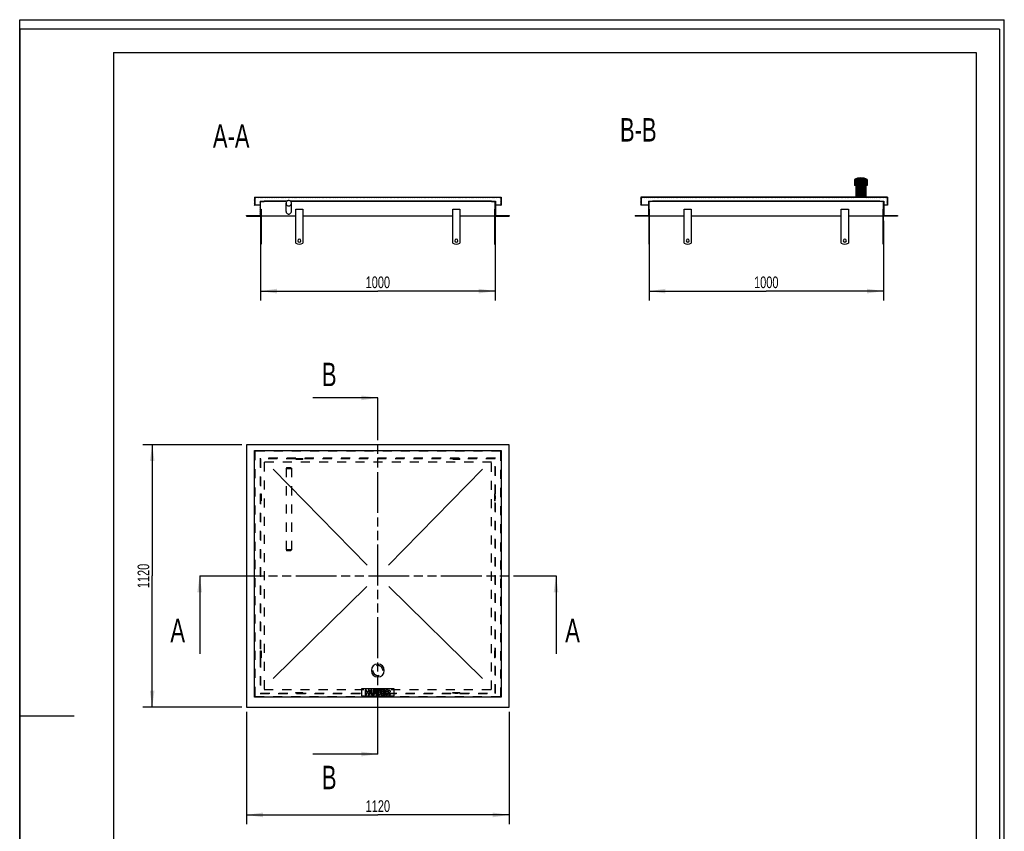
# Model space of a CAD drawing. Header units: millimetres. Extents: x 0 to 4200, y 0 to 5940.
# Tile 2 of 2: x 0 to 4200, y 2477 to 5940. Entities that reach past the tile are written whole.
import ezdxf

# ---------------------------------------------------------------- set-up
doc = ezdxf.new("R2010")
doc.units = ezdxf.units.MM
doc.header["$LTSCALE"] = 387.2
doc.linetypes.add('HIDDEN', pattern=[0.2, 0.1, -0.1])
doc.linetypes.add('PHANTOM', pattern=[0.8, 0.45, -0.05, 0.1, -0.05, 0.1, -0.05])
doc.layers.get('0').update_dxf_attribs({"linetype": 'CONTINUOUS'})
for name, color, linetype in [('_2D-BEM', 7, 'CONTINUOUS'), ('_ACHSEN', 7, 'CONTINUOUS'), ('_KURVEN', 7, 'CONTINUOUS'), ('_ZEICHNUNGSELEM', 7, 'CONTINUOUS'), ('DEFAULT_2', 8, 'HIDDEN'), ('HATCHING_BL0', 7, 'CONTINUOUS'), ('HATCHING_BL1', 7, 'CONTINUOUS')]:
    doc.layers.add(name, color=color, linetype=linetype)
doc.styles.get("Standard").update_dxf_attribs({"font": 'txt', "width": 0.7})
doc.dimstyles.new('DIMSTYLE_1', dxfattribs={"dimtxt": 50, "dimasz": 70, "dimexe": 2, "dimexo": 1, "dimtad": 1, "dimdec": 1, "dimtxsty": 'Standard', "dimblk": '_FILLED', "dimblk1": '_FILLED', "dimblk2": '_FILLED', "dimcen": 0.09, "dimadec": 0, "dimazin": 0, "dimtp": 0.8, "dimtm": 0.8, "dimtfac": 1, "dimtdec": 1, "dimtofl": 0, "dimtmove": 0, "dimatfit": 3, "dimldrblk": '_FILLED', "dimfxl": 1, "dimtolj": 1, "dimarcsym": 0})
doc.dimstyles.new('DIMSTYLE_2', dxfattribs={"dimtxt": 50, "dimasz": 70, "dimexe": 2, "dimexo": 1, "dimtad": 1, "dimdec": 1, "dimtxsty": 'Standard', "dimblk": '_FILLED', "dimblk1": '_FILLED', "dimblk2": '_FILLED', "dimcen": 0.09, "dimadec": 0, "dimazin": 0, "dimtp": 1.2, "dimtm": 1.2, "dimtfac": 1, "dimtdec": 1, "dimtofl": 0, "dimtmove": 0, "dimatfit": 3, "dimldrblk": '_FILLED', "dimfxl": 1, "dimtolj": 1, "dimarcsym": 0})
doc.dimstyles.get("Standard").update_dxf_attribs({"dimtxt": 50, "dimasz": 70, "dimexe": 2, "dimexo": 1, "dimtad": 1, "dimdec": 1, "dimtxsty": 'Standard', "dimblk": '_FILLED', "dimblk1": '_FILLED', "dimblk2": '_FILLED', "dimcen": 0.09, "dimadec": 0, "dimazin": 0, "dimtol": 1, "dimtp": 0.1, "dimtm": 0.1, "dimtfac": 1, "dimtdec": 1, "dimtofl": 0, "dimtmove": 0, "dimatfit": 3, "dimldrblk": '_FILLED', "dimfxl": 1, "dimtolj": 1, "dimarcsym": 0})

# ---------------------------------------------------------------- blocks, each defined once
blk = doc.blocks.new('_FILLED')
at = {"color": 0, "linetype": 'ByBlock'}
blk.add_solid([(0, 0), (-1, 0.1428571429), (-1, -0.1428571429)], dxfattribs=at)
blk = doc.blocks.new('*D1')
at = {"layer": '_2D-BEM', "color": 2, "linetype": 'Continuous'}
for p, q in [((1027.7317073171, 5081.8440768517), (1027.7317073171, 4741.8440768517)), ((2027.7317073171, 5081.8440768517), (2027.7317073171, 4741.8440768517)), ((1027.7317073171, 4781.8440768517), (1527.7317073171, 4781.8440768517)), ((2027.7317073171, 4781.8440768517), (1527.7317073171, 4781.8440768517))]:
    blk.add_line(p, q, dxfattribs=at)
at = {"layer": '_2D-BEM', "color": 2, "linetype": 'Continuous', "xscale": 70, "yscale": 70, "zscale": 70, "rotation": 180}
blk.add_blockref('_FILLED', (1027.7317073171, 4781.8440768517), dxfattribs=at)
at = {"layer": '_2D-BEM', "color": 2, "linetype": 'Continuous', "xscale": 70, "yscale": 70, "zscale": 70}
blk.add_blockref('_FILLED', (2027.7317073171, 4781.8440768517), dxfattribs=at)
at = {"layer": '_2D-BEM', "color": 2, "linetype": 'Continuous', "insert": (1527.7317073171, 4844.3440768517), "char_height": 50, "width": 219.6428571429, "attachment_point": 2, "line_spacing_factor": 0.9}
blk.add_mtext('1000', dxfattribs=at)
blk = doc.blocks.new('*D2')
at = {"layer": '_2D-BEM', "color": 2, "linetype": 'Continuous'}
for p, q in [((947.7317073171, 4126.2875481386), (525.2663928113, 4126.2875481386)), ((565.2663928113, 4126.2875481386), (565.2663928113, 3566.2875481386)), ((565.2663928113, 3006.2875481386), (565.2663928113, 3566.2875481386)), ((947.7317073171, 3006.2875481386), (525.2663928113, 3006.2875481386))]:
    blk.add_line(p, q, dxfattribs=at)
at = {"layer": '_2D-BEM', "color": 2, "linetype": 'Continuous', "xscale": 70, "yscale": 70, "zscale": 70}
for p, rotation in [((565.2663928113, 4126.2875481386), 90), ((565.2663928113, 3006.2875481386), 270)]:
    blk.add_blockref('_FILLED', p, dxfattribs=dict(at, rotation=rotation))
at = {"layer": '_2D-BEM', "color": 2, "linetype": 'Continuous', "insert": (502.7663928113, 3566.2875481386), "char_height": 50, "width": 203.5714285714, "attachment_point": 2, "rotation": 90, "line_spacing_factor": 0.9}
blk.add_mtext('1120', dxfattribs=at)
blk = doc.blocks.new('*D3')
at = {"layer": '_2D-BEM', "color": 2, "linetype": 'Continuous'}
for p, q in [((967.7317073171, 2986.2875481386), (967.7317073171, 2506.632341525)), ((2087.7317073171, 2986.2875481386), (2087.7317073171, 2506.632341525)), ((967.7317073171, 2546.632341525), (1527.7317073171, 2546.632341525)), ((2087.7317073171, 2546.632341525), (1527.7317073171, 2546.632341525))]:
    blk.add_line(p, q, dxfattribs=at)
at = {"layer": '_2D-BEM', "color": 2, "linetype": 'Continuous', "xscale": 70, "yscale": 70, "zscale": 70, "rotation": 180}
blk.add_blockref('_FILLED', (967.7317073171, 2546.632341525), dxfattribs=at)
at = {"layer": '_2D-BEM', "color": 2, "linetype": 'Continuous', "xscale": 70, "yscale": 70, "zscale": 70}
blk.add_blockref('_FILLED', (2087.7317073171, 2546.632341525), dxfattribs=at)
at = {"layer": '_2D-BEM', "color": 2, "linetype": 'Continuous', "insert": (1527.7317073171, 2609.132341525), "char_height": 50, "width": 203.5714285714, "attachment_point": 2, "line_spacing_factor": 0.9}
blk.add_mtext('1120', dxfattribs=at)
blk = doc.blocks.new('*D4')
at = {"layer": '_2D-BEM', "color": 2, "linetype": 'Continuous'}
for p, q in [((2684.6790757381, 5081.8440768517), (2684.6790757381, 4741.8440768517)), ((3684.6790757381, 5081.8440768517), (3684.6790757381, 4741.8440768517)), ((2684.6790757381, 4781.8440768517), (3184.6790757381, 4781.8440768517)), ((3684.6790757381, 4781.8440768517), (3184.6790757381, 4781.8440768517))]:
    blk.add_line(p, q, dxfattribs=at)
at = {"layer": '_2D-BEM', "color": 2, "linetype": 'Continuous', "xscale": 70, "yscale": 70, "zscale": 70, "rotation": 180}
blk.add_blockref('_FILLED', (2684.6790757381, 4781.8440768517), dxfattribs=at)
at = {"layer": '_2D-BEM', "color": 2, "linetype": 'Continuous', "xscale": 70, "yscale": 70, "zscale": 70}
blk.add_blockref('_FILLED', (3684.6790757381, 4781.8440768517), dxfattribs=at)
at = {"layer": '_2D-BEM', "color": 2, "linetype": 'Continuous', "insert": (3184.6790757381, 4844.3440768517), "char_height": 50, "width": 219.6428571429, "attachment_point": 2, "line_spacing_factor": 0.9}
blk.add_mtext('1000', dxfattribs=at)
blk = doc.blocks.new('HATCHING_BL0', base_point=(1527.7317073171, 3399.8345829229))
at = {"layer": 'HATCHING_BL0', "color": 7, "linetype": 'PHANTOM'}
for p, q in [((767.7317073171, 3566.2875481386), (867.7317073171, 3566.2875481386)), ((867.7317073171, 3566.2875481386), (2187.7317073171, 3566.2875481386)), ((2187.7317073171, 3566.2875481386), (2287.7317073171, 3566.2875481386))]:
    blk.add_line(p, q, dxfattribs=at)
at = {"layer": 'HATCHING_BL0', "color": 7, "linetype": 'Continuous', "char_height": 100, "width": 128.5714285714, "attachment_point": 1, "line_spacing_factor": 0.9}
for insert in [(642.7317073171, 3383.3816177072), (2327.0174216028, 3383.3816177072)]:
    blk.add_mtext('A', dxfattribs=dict(at, insert=insert))
at = {"layer": 'HATCHING_BL0', "color": 7, "linetype": 'Continuous'}
for points in [[(767.7317073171, 3566.2875481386), (767.7317073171, 3233.3816177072)], [(2287.7317073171, 3566.2875481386), (2287.7317073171, 3233.3816177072)]]:
    blk.add_leader(points, dimstyle='Standard', override={"dimtad": 0}, dxfattribs=at)
blk = doc.blocks.new('HATCHING_BL1', base_point=(1388.7892813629, 3566.2875481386))
at = {"layer": 'HATCHING_BL1', "color": 7, "linetype": 'PHANTOM'}
for p, q in [((1527.7317073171, 4226.2875481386), (1527.7317073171, 4326.2875481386)), ((1527.7317073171, 2906.2875481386), (1527.7317073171, 4226.2875481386)), ((1527.7317073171, 2806.2875481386), (1527.7317073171, 2906.2875481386))]:
    blk.add_line(p, q, dxfattribs=at)
at = {"layer": 'HATCHING_BL1', "color": 7, "linetype": 'Continuous', "char_height": 100, "width": 117.8571428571, "attachment_point": 1, "line_spacing_factor": 0.9}
for insert in [(1289.1325696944, 4476.2875481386), (1289.1325696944, 2756.2875481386)]:
    blk.add_mtext('B', dxfattribs=dict(at, insert=insert))
at = {"layer": 'HATCHING_BL1', "color": 7, "linetype": 'Continuous'}
for points in [[(1527.7317073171, 4326.2875481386), (1249.8468554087, 4326.2875481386)], [(1527.7317073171, 2806.2875481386), (1249.8468554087, 2806.2875481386)]]:
    blk.add_leader(points, dimstyle='Standard', override={"dimtad": 0}, dxfattribs=at)

msp = doc.modelspace()

# ---------------------------------------------------------------- hatches: boundary and pattern name
at = {"linetype": 'Continuous'}
h = msp.add_hatch(dxfattribs=at)
h.set_pattern_fill('B', color=2, scale=2.6054165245, angle=45, style=0, pattern_type=0)
h.set_pattern_definition([(45, (0, 0), (-1.8423076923, 1.8423076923), [])])
h.paths.add_polyline_path([(3744.6790757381, 5101.8440768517), (3684.6790757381, 5101.8440768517), (3684.6790757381, 5163.8440768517), (3669.6790757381, 5163.8440768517), (3669.6790757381, 5165.8440768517), (3686.6790757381, 5165.8440768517), (3686.6790757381, 5103.8440768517), (3744.6790757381, 5103.8440768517)])
edge = h.paths.add_edge_path()
edge.add_line((2684.6790757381, 5101.8440768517), (2624.6790757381, 5101.8440768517))
edge.add_line((2624.6790757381, 5103.8440768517), (2624.6790757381, 5101.8440768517))
edge.add_line((2624.6790757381, 5103.8440768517), (2682.6790757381, 5103.8440768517))
edge.add_line((2682.6790757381, 5165.8440768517), (2682.6790757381, 5103.8440768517))
edge.add_line((2682.6790757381, 5165.8440768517), (2699.6790757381, 5165.8440768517))
edge.add_line((2699.6790757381, 5163.8440768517), (2699.6790757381, 5165.8440768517))
edge.add_line((2699.6790757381, 5163.8440768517), (2684.6790757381, 5163.8440768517))
edge.add_line((2684.6790757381, 5101.8440768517), (2684.6790757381, 5163.8440768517))
edge = h.paths.add_edge_path()
edge.add_line((3701.6790757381, 5148.8440768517), (3699.6790757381, 5148.8440768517))
edge.add_line((3699.6790757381, 5180.8440768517), (3699.6790757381, 5148.8440768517))
edge.add_line((3699.6790757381, 5180.8440768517), (2651.6790757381, 5180.8440768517))
edge.add_line((2651.6790757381, 5180.8440768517), (2651.6790757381, 5148.8440768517))
edge.add_line((2651.6790757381, 5148.8440768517), (2649.6790757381, 5148.8440768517))
edge.add_line((2649.6790757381, 5182.8440768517), (2649.6790757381, 5148.8440768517))
edge.add_line((3566.9290757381, 5182.8440768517), (2649.6790757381, 5182.8440768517))
edge.add_line((3566.9290757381, 5232.8440768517), (3566.9290757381, 5182.8440768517))
edge.add_line((3566.9290757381, 5232.8440768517), (3560.6290757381, 5232.8440768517))
edge.add_line((3560.6290757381, 5257.8440768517), (3560.6290757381, 5232.8440768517))
edge.add_arc((3588.1290757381, 5207.3465521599), 57.5, 90, 118.5718781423)
edge.add_arc((3588.1290757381, 5207.3465521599), 57.5, 61.42812185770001, 90)
edge.add_line((3615.6290757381, 5257.8440768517), (3615.6290757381, 5232.8440768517))
edge.add_line((3615.6290757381, 5232.8440768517), (3609.3290757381, 5232.8440768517))
edge.add_line((3609.3290757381, 5232.8440768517), (3609.3290757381, 5182.8440768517))
edge.add_line((3701.6790757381, 5182.8440768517), (3609.3290757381, 5182.8440768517))
edge.add_line((3701.6790757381, 5182.8440768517), (3701.6790757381, 5148.8440768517))
h = msp.add_hatch(dxfattribs=at)
h.set_pattern_fill('A', color=2, scale=2.6298932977, angle=45, style=0, pattern_type=0)
h.set_pattern_definition([(45, (0, 0), (-1.8596153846, 1.8596153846), [])])
edge = h.paths.add_edge_path()
edge.add_line((967.7317073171, 5101.8440768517), (1027.7317073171, 5101.8440768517))
edge.add_line((967.7317073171, 5103.8440768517), (967.7317073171, 5101.8440768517))
edge.add_line((967.7317073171, 5103.8440768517), (1025.7317073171, 5103.8440768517))
edge.add_line((1025.7317073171, 5165.8440768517), (1025.7317073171, 5103.8440768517))
edge.add_line((1025.7317073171, 5165.8440768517), (1042.7317073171, 5165.8440768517))
edge.add_line((1042.7317073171, 5163.8440768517), (1042.7317073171, 5165.8440768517))
edge.add_line((1027.7317073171, 5163.8440768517), (1042.7317073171, 5163.8440768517))
edge.add_line((1027.7317073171, 5101.8440768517), (1027.7317073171, 5163.8440768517))
edge = h.paths.add_edge_path()
edge.add_line((2027.7317073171, 5101.8440768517), (2087.7317073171, 5101.8440768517))
edge.add_line((2027.7317073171, 5101.8440768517), (2027.7317073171, 5163.8440768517))
edge.add_line((2012.7317073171, 5163.8440768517), (2027.7317073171, 5163.8440768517))
edge.add_line((2012.7317073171, 5163.8440768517), (2012.7317073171, 5165.8440768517))
edge.add_line((2012.7317073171, 5165.8440768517), (2029.7317073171, 5165.8440768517))
edge.add_line((2029.7317073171, 5165.8440768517), (2029.7317073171, 5103.8440768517))
edge.add_line((2029.7317073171, 5103.8440768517), (2087.7317073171, 5103.8440768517))
edge.add_line((2087.7317073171, 5103.8440768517), (2087.7317073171, 5101.8440768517))
edge = h.paths.add_edge_path()
edge.add_line((1001.7317073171, 5148.8440768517), (1003.7317073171, 5148.8440768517))
edge.add_line((1001.7317073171, 5182.8440768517), (1001.7317073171, 5148.8440768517))
edge.add_line((1001.7317073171, 5182.8440768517), (2053.7317073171, 5182.8440768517))
edge.add_line((2053.7317073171, 5182.8440768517), (2053.7317073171, 5148.8440768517))
edge.add_line((2051.7317073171, 5148.8440768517), (2053.7317073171, 5148.8440768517))
edge.add_line((2051.7317073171, 5180.8440768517), (2051.7317073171, 5148.8440768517))
edge.add_line((2051.7317073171, 5180.8440768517), (1003.7317073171, 5180.8440768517))
edge.add_line((1003.7317073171, 5180.8440768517), (1003.7317073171, 5148.8440768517))

# ---------------------------------------------------------------- linework, layer by layer
at = {"color": 7, "linetype": 'Continuous'}
for p, q in [((0, 5940), (4200, 5940)), ((0, 0), (0, 5940)), ((0, 5940), (4200, 5940)), ((0, 0), (0, 5940)), ((4200, 0), (4200, 5940)), ((4200, 0), (4200, 5940)), ((3560.6290757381, 5257.8440768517), (3560.6290757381, 5232.8440768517)), ((3615.6290757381, 5257.8440768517), (3615.6290757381, 5232.8440768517)), ((3566.9290757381, 5232.8440768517), (3560.6290757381, 5232.8440768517)), ((3566.9290757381, 5232.8440768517), (3566.9290757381, 5182.8440768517)), ((3615.6290757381, 5232.8440768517), (3609.3290757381, 5232.8440768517)), ((3609.3290757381, 5232.8440768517), (3609.3290757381, 5182.8440768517)), ((1001.7317073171, 5182.8440768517), (2053.7317073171, 5182.8440768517)), ((1001.7317073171, 5182.8440768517), (1001.7317073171, 5148.8440768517)), ((1003.7317073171, 5180.8440768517), (1003.7317073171, 5148.8440768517)), ((2051.7317073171, 5180.8440768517), (1003.7317073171, 5180.8440768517)), ((2051.7317073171, 5180.8440768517), (2051.7317073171, 5148.8440768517)), ((2053.7317073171, 5182.8440768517), (2053.7317073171, 5148.8440768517)), ((3566.9290757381, 5182.8440768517), (2649.6790757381, 5182.8440768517)), ((2649.6790757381, 5182.8440768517), (2649.6790757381, 5148.8440768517)), ((2651.6790757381, 5180.8440768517), (2651.6790757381, 5148.8440768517)), ((3699.6790757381, 5180.8440768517), (2651.6790757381, 5180.8440768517)), ((3701.6790757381, 5182.8440768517), (3609.3290757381, 5182.8440768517)), ((3699.6790757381, 5180.8440768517), (3699.6790757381, 5148.8440768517)), ((3701.6790757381, 5182.8440768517), (3701.6790757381, 5148.8440768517)), ((1001.7317073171, 5148.8440768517), (1003.7317073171, 5148.8440768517)), ((1025.7317073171, 5148.8440768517), (1003.7317073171, 5148.8440768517)), ((1025.7317073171, 5165.8440768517), (1042.7317073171, 5165.8440768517)), ((1025.7317073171, 5165.8440768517), (1025.7317073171, 5103.8440768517)), ((1027.7317073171, 5163.8440768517), (1042.7317073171, 5163.8440768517)), ((1027.7317073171, 5101.8440768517), (1027.7317073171, 5163.8440768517)), ((1140.6350846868, 5165.8440768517), (1042.7317073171, 5165.8440768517)), ((1042.7317073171, 5163.8440768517), (1042.7317073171, 5165.8440768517)), ((1138.6361754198, 5163.8440768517), (1042.7317073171, 5163.8440768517)), ((1136.2317073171, 5121.8440768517), (1136.2317073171, 5156.8440768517)), ((2012.7317073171, 5165.8440768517), (1154.8283299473, 5165.8440768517)), ((2012.7317073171, 5163.8440768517), (1156.8272392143, 5163.8440768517)), ((1159.2317073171, 5121.8440768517), (1159.2317073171, 5156.8440768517)), ((2012.7317073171, 5165.8440768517), (2029.7317073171, 5165.8440768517)), ((2012.7317073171, 5163.8440768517), (2012.7317073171, 5165.8440768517)), ((2012.7317073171, 5163.8440768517), (2027.7317073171, 5163.8440768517)), ((2027.7317073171, 5101.8440768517), (2027.7317073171, 5163.8440768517)), ((2029.7317073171, 5165.8440768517), (2029.7317073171, 5103.8440768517)), ((2051.7317073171, 5148.8440768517), (2029.7317073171, 5148.8440768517)), ((2051.7317073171, 5148.8440768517), (2053.7317073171, 5148.8440768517)), ((2651.6790757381, 5148.8440768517), (2649.6790757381, 5148.8440768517)), ((2682.6790757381, 5148.8440768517), (2651.6790757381, 5148.8440768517)), ((2682.6790757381, 5165.8440768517), (2699.6790757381, 5165.8440768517)), ((2682.6790757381, 5165.8440768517), (2682.6790757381, 5103.8440768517)), ((2699.6790757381, 5163.8440768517), (2684.6790757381, 5163.8440768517)), ((2684.6790757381, 5101.8440768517), (2684.6790757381, 5163.8440768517)), ((3669.6790757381, 5165.8440768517), (2699.6790757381, 5165.8440768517)), ((2699.6790757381, 5163.8440768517), (2699.6790757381, 5165.8440768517)), ((3669.6790757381, 5163.8440768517), (2699.6790757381, 5163.8440768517)), ((3669.6790757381, 5163.8440768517), (3669.6790757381, 5165.8440768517)), ((3669.6790757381, 5165.8440768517), (3686.6790757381, 5165.8440768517)), ((3684.6790757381, 5163.8440768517), (3669.6790757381, 5163.8440768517)), ((3682.6790757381, 4986.8440768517), (3682.6790757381, 5131.8440768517)), ((3684.6790757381, 5131.8440768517), (3682.6790757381, 5131.8440768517)), ((3684.6790757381, 5101.8440768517), (3684.6790757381, 5163.8440768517)), ((3686.6790757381, 5165.8440768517), (3686.6790757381, 5103.8440768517)), ((3699.6790757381, 5148.8440768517), (3686.6790757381, 5148.8440768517)), ((3701.6790757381, 5148.8440768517), (3699.6790757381, 5148.8440768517)), ((967.7317073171, 5103.8440768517), (1025.7317073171, 5103.8440768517)), ((967.7317073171, 5103.8440768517), (967.7317073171, 5101.8440768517)), ((967.7317073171, 5101.8440768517), (1027.7317073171, 5101.8440768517)), ((2027.7317073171, 5101.8440768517), (2087.7317073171, 5101.8440768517)), ((2029.7317073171, 5103.8440768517), (2087.7317073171, 5103.8440768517)), ((2087.7317073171, 5103.8440768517), (2087.7317073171, 5101.8440768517)), ((2624.6790757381, 5103.8440768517), (2682.6790757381, 5103.8440768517)), ((2624.6790757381, 5103.8440768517), (2624.6790757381, 5101.8440768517)), ((2684.6790757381, 5101.8440768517), (2624.6790757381, 5101.8440768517)), ((3744.6790757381, 5101.8440768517), (3684.6790757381, 5101.8440768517)), ((3684.6790757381, 4986.8440768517), (3684.6790757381, 5101.8440768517)), ((3686.6790757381, 5103.8440768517), (3744.6790757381, 5103.8440768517)), ((3744.6790757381, 5103.8440768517), (3744.6790757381, 5101.8440768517)), ((1027.7317073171, 4981.8440768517), (1029.7317073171, 4981.8440768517)), ((2025.7317073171, 4981.8440768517), (2027.7317073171, 4981.8440768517)), ((2686.6790757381, 4981.8440768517), (2684.6790757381, 4981.8440768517)), ((3682.6790757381, 4981.8440768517), (3682.6790757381, 4986.8440768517)), ((3684.6790757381, 4986.8440768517), (3682.6790757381, 4986.8440768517)), ((3684.6790757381, 4981.8440768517), (3682.6790757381, 4981.8440768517)), ((3684.6790757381, 4981.8440768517), (3684.6790757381, 4986.8440768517)), ((2087.7317073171, 4126.2875481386), (967.7317073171, 4126.2875481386)), ((967.7317073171, 4126.2875481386), (967.7317073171, 3006.2875481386)), ((2087.7317073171, 3006.2875481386), (2087.7317073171, 4126.2875481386)), ((1001.7317073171, 3049.2875481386), (1001.7317073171, 4101.2875481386)), ((1001.7317073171, 4101.2875481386), (2053.7317073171, 4101.2875481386)), ((2053.7317073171, 4101.2875481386), (2053.7317073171, 3049.2875481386)), ((2053.7317073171, 3049.2875481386), (1001.7317073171, 3049.2875481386)), ((967.7317073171, 3006.2875481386), (2087.7317073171, 3006.2875481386))]:
    msp.add_line(p, q, dxfattribs=at)
at = {"color": 3, "linetype": 'Continuous'}
for p, q in [((0, 5900), (0, 2970)), ((4180, 5900), (0, 5900)), ((4180, 5900), (4180, 0)), ((0, 2970), (0, 0)), ((0, 2970), (232, 2970))]:
    msp.add_line(p, q, dxfattribs=at)
at = {"color": 5, "linetype": 'Continuous'}
for p, q in [((400, 5800), (4080, 5800)), ((400, 5800), (400, 100)), ((4080, 5800), (4080, 100))]:
    msp.add_line(p, q, dxfattribs=at)
at = {"color": 7, "linetype": 'Continuous'}
for start, end in [(90, 118.5718781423), (61.42812185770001, 90)]:
    msp.add_arc((3588.1290757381, 5207.3465521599), 57.5, start, end, dxfattribs=at)
for points, knots in [([(1147.7317073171, 5168.2870045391), (1146.2362966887, 5168.2870045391), (1143.2149865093, 5167.6925551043), (1139.3926834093, 5165.1481291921), (1136.83119578, 5161.3445734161), (1136.2317073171, 5158.3326296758), (1136.2317073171, 5156.8440768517)], [0, 0, 0, 0, 0.2505742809, 0.500812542, 0.7505748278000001, 1, 1, 1, 1]), ([(1159.2317073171, 5156.8440768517), (1159.2317073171, 5158.3326296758), (1158.6322188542, 5161.3445734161), (1156.0707312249, 5165.1481291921), (1152.2484281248, 5167.6925551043), (1149.2271179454, 5168.2870045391), (1147.7317073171, 5168.2870045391)], [0, 0, 0, 0, 0.2494251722, 0.499187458, 0.7494257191, 1, 1, 1, 1]), ([(1136.2317073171, 5156.8440768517), (1136.2317073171, 5155.3555240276), (1136.83119578, 5152.3435802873), (1139.3926834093, 5148.5400245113), (1143.2149865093, 5145.995598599), (1146.2362966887, 5145.4011491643), (1147.7317073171, 5145.4011491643)], [0, 0, 0, 0, 0.2494251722, 0.499187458, 0.7494257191, 1, 1, 1, 1]), ([(1147.7317073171, 5145.4011491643), (1149.2271179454, 5145.4011491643), (1152.2484281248, 5145.995598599), (1156.0707312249, 5148.5400245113), (1158.6322188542, 5152.3435802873), (1159.2317073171, 5155.3555240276), (1159.2317073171, 5156.8440768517)], [0, 0, 0, 0, 0.2505742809, 0.500812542, 0.7505748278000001, 1, 1, 1, 1]), ([(1136.2317073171, 5121.8440768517), (1136.2317073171, 5120.3555240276), (1136.83119578, 5117.3435802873), (1139.3926834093, 5113.5400245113), (1143.2149865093, 5110.995598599), (1146.2362966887, 5110.4011491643), (1147.7317073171, 5110.4011491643)], [0, 0, 0, 0, 0.2494251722, 0.499187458, 0.7494257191, 1, 1, 1, 1]), ([(1147.7317073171, 5110.4011491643), (1149.2271179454, 5110.4011491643), (1152.2484281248, 5110.995598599), (1156.0707312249, 5113.5400245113), (1158.6322188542, 5117.3435802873), (1159.2317073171, 5120.3555240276), (1159.2317073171, 5121.8440768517)], [0, 0, 0, 0, 0.2505742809, 0.500812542, 0.7505748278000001, 1, 1, 1, 1])]:
    msp.add_open_spline(points, degree=3, knots=knots, dxfattribs=at)
at = {"layer": '_ACHSEN', "color": 7, "linetype": 'Continuous'}
for p, q in [((1027.7317073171, 5131.8440768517), (1029.7317073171, 5131.8440768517)), ((1029.7317073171, 5131.8440768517), (1029.7317073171, 4986.8440768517)), ((1177.7317073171, 4986.8440768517), (1177.7317073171, 5131.8440768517)), ((1177.7317073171, 5131.8440768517), (1207.7317073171, 5131.8440768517)), ((1207.7317073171, 5131.8440768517), (1207.7317073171, 4986.8440768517)), ((1847.7317073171, 5131.8440768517), (1877.7317073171, 5131.8440768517)), ((1847.7317073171, 4986.8440768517), (1847.7317073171, 5131.8440768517)), ((1877.7317073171, 5131.8440768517), (1877.7317073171, 4986.8440768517)), ((2025.7317073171, 5131.8440768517), (2025.7317073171, 4986.8440768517)), ((2027.7317073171, 5131.8440768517), (2025.7317073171, 5131.8440768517)), ((2684.6790757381, 5131.8440768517), (2686.6790757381, 5131.8440768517)), ((2686.6790757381, 4986.8440768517), (2686.6790757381, 5131.8440768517)), ((2834.6790757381, 4986.8440768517), (2834.6790757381, 5131.8440768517)), ((2834.6790757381, 5131.8440768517), (2864.6790757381, 5131.8440768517)), ((2864.6790757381, 5131.8440768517), (2864.6790757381, 4986.8440768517)), ((3504.6790757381, 5131.8440768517), (3534.6790757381, 5131.8440768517)), ((3504.6790757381, 4986.8440768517), (3504.6790757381, 5131.8440768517)), ((3534.6790757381, 5131.8440768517), (3534.6790757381, 4986.8440768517)), ((1027.7317073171, 5101.8440768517), (1027.7317073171, 4986.8440768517)), ((1177.7317073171, 5101.8440768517), (1029.7317073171, 5101.8440768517)), ((1847.7317073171, 5101.8440768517), (1207.7317073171, 5101.8440768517)), ((2025.7317073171, 5101.8440768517), (1877.7317073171, 5101.8440768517)), ((2027.7317073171, 5101.8440768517), (2027.7317073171, 4986.8440768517)), ((2684.6790757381, 4986.8440768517), (2684.6790757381, 5101.8440768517)), ((2834.6790757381, 5101.8440768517), (2686.6790757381, 5101.8440768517)), ((3504.6790757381, 5101.8440768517), (2864.6790757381, 5101.8440768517)), ((3682.6790757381, 5101.8440768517), (3534.6790757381, 5101.8440768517)), ((1027.7317073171, 4986.8440768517), (1027.7317073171, 4981.8440768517)), ((1027.7317073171, 4986.8440768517), (1029.7317073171, 4986.8440768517)), ((1029.7317073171, 4986.8440768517), (1029.7317073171, 4981.8440768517)), ((2025.7317073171, 4986.8440768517), (2025.7317073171, 4981.8440768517)), ((2027.7317073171, 4986.8440768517), (2025.7317073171, 4986.8440768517)), ((2027.7317073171, 4986.8440768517), (2027.7317073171, 4981.8440768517)), ((2684.6790757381, 4981.8440768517), (2684.6790757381, 4986.8440768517)), ((2684.6790757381, 4986.8440768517), (2686.6790757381, 4986.8440768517)), ((2686.6790757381, 4981.8440768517), (2686.6790757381, 4986.8440768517))]:
    msp.add_line(p, q, dxfattribs=at)
at = {"layer": '_ACHSEN', "color": 8, "linetype": 'HIDDEN'}
for p, q in [((1207.7317073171, 4066.2875481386), (1177.7317073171, 4066.2875481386)), ((1177.7317073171, 4066.2875481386), (1177.7317073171, 4064.2875481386)), ((1177.7317073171, 4064.2875481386), (1207.7317073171, 4064.2875481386)), ((1186.2317073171, 4066.2875481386), (1186.2317073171, 4064.2875481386)), ((1186.2317073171, 4066.2875481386), (1199.2317073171, 4066.2875481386)), ((1186.2317073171, 4064.2875481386), (1199.2317073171, 4064.2875481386)), ((1199.2317073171, 4066.2875481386), (1199.2317073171, 4064.2875481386)), ((1207.7317073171, 4066.2875481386), (1207.7317073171, 4064.2875481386)), ((1877.7317073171, 4066.2875481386), (1847.7317073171, 4066.2875481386)), ((1847.7317073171, 4066.2875481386), (1847.7317073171, 4064.2875481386)), ((1847.7317073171, 4064.2875481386), (1877.7317073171, 4064.2875481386)), ((1856.2317073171, 4066.2875481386), (1856.2317073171, 4064.2875481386)), ((1856.2317073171, 4066.2875481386), (1869.2317073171, 4066.2875481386)), ((1856.2317073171, 4064.2875481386), (1869.2317073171, 4064.2875481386)), ((1869.2317073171, 4066.2875481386), (1869.2317073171, 4064.2875481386)), ((1877.7317073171, 4066.2875481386), (1877.7317073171, 4064.2875481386)), ((1027.7317073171, 3886.2875481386), (1027.7317073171, 3916.2875481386)), ((1027.7317073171, 3916.2875481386), (1029.7317073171, 3916.2875481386)), ((1027.7317073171, 3907.7875481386), (1029.7317073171, 3907.7875481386)), ((1027.7317073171, 3907.7875481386), (1027.7317073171, 3894.7875481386)), ((1029.7317073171, 3916.2875481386), (1029.7317073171, 3886.2875481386)), ((1029.7317073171, 3907.7875481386), (1029.7317073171, 3894.7875481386)), ((2027.7317073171, 3916.2875481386), (2025.7317073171, 3916.2875481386)), ((2025.7317073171, 3916.2875481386), (2025.7317073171, 3886.2875481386)), ((2027.7317073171, 3907.7875481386), (2025.7317073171, 3907.7875481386)), ((2025.7317073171, 3907.7875481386), (2025.7317073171, 3894.7875481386)), ((2027.7317073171, 3886.2875481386), (2027.7317073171, 3916.2875481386)), ((2027.7317073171, 3907.7875481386), (2027.7317073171, 3894.7875481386)), ((1027.7317073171, 3894.7875481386), (1029.7317073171, 3894.7875481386)), ((1027.7317073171, 3886.2875481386), (1029.7317073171, 3886.2875481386)), ((2027.7317073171, 3894.7875481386), (2025.7317073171, 3894.7875481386)), ((2027.7317073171, 3886.2875481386), (2025.7317073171, 3886.2875481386)), ((1027.7317073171, 3216.2875481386), (1027.7317073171, 3246.2875481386)), ((1027.7317073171, 3246.2875481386), (1029.7317073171, 3246.2875481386)), ((1027.7317073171, 3237.7875481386), (1029.7317073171, 3237.7875481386)), ((1027.7317073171, 3237.7875481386), (1027.7317073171, 3224.7875481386)), ((1029.7317073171, 3246.2875481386), (1029.7317073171, 3216.2875481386)), ((1029.7317073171, 3237.7875481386), (1029.7317073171, 3224.7875481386)), ((2027.7317073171, 3246.2875481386), (2025.7317073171, 3246.2875481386)), ((2025.7317073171, 3246.2875481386), (2025.7317073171, 3216.2875481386)), ((2027.7317073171, 3237.7875481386), (2025.7317073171, 3237.7875481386)), ((2025.7317073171, 3237.7875481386), (2025.7317073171, 3224.7875481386)), ((2027.7317073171, 3216.2875481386), (2027.7317073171, 3246.2875481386)), ((2027.7317073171, 3237.7875481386), (2027.7317073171, 3224.7875481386)), ((1027.7317073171, 3224.7875481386), (1029.7317073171, 3224.7875481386)), ((1027.7317073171, 3216.2875481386), (1029.7317073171, 3216.2875481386)), ((2027.7317073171, 3224.7875481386), (2025.7317073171, 3224.7875481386)), ((2027.7317073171, 3216.2875481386), (2025.7317073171, 3216.2875481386))]:
    msp.add_line(p, q, dxfattribs=at)
at = {"layer": '_ACHSEN', "color": 7, "linetype": 'Continuous'}
for centre, radius, start, end in [((1192.7317073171, 4996.8440768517), 6.5, 0, 180), ((1862.7317073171, 4996.8440768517), 6.5, 0, 180), ((2849.6790757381, 4996.8440768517), 6.5, 0, 180), ((3519.6790757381, 4996.8440768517), 6.5, 0, 180), ((1192.7317073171, 5006.8440768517), 25, 233.1301023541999, 306.8698976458), ((1192.7317073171, 4996.8440768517), 6.5, 180, 360), ((1862.7317073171, 5006.8440768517), 25, 233.1301023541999, 306.8698976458), ((1862.7317073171, 4996.8440768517), 6.5, 180, 360), ((2849.6790757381, 5006.8440768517), 25, 233.1301023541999, 306.8698976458), ((2849.6790757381, 4996.8440768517), 6.5, 180, 360), ((3519.6790757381, 5006.8440768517), 25, 233.1301023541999, 306.8698976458), ((3519.6790757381, 4996.8440768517), 6.5, 180, 360), ((1527.7317073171, 3162.8375481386), 27.5, 0, 180), ((1527.7317073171, 3162.8375481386), 27.5, 180, 360)]:
    msp.add_arc(centre, radius, start, end, dxfattribs=at)
at = {"layer": '_ACHSEN', "color": 8, "linetype": 'HIDDEN'}
for start, end in [(0, 180), (180, 360)]:
    msp.add_arc((1527.7317073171, 3162.8375481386), 21.2, start, end, dxfattribs=at)
at = {"layer": '_KURVEN', "color": 4, "linetype": 'Continuous'}
for p, q in [((1482.1612810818, 3612.6376964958), (1081.7317073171, 4021.2875481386)), ((1573.3021335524, 3612.6376964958), (1973.7317073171, 4021.2875481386)), ((1081.7317073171, 3129.2875481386), (1481.37488883, 3520.7239071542)), ((1574.0885258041, 3520.7239071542), (1973.7317073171, 3129.2875481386)), ((1457.7317073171, 3084.2875481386), (1457.7317073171, 3054.2875481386)), ((1597.7317073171, 3084.2875481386), (1457.7317073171, 3084.2875481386)), ((1473.6389379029, 3079.2875481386), (1473.6389379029, 3059.2875481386)), ((1479.8190200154, 3079.2875481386), (1473.6389379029, 3079.2875481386)), ((1479.8190200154, 3072.2889126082), (1479.8190200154, 3079.2875481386)), ((1486.5720891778, 3072.2889126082), (1479.8190200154, 3072.2889126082)), ((1479.8190200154, 3059.2875481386), (1479.8190200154, 3067.3775888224)), ((1479.8190200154, 3067.3775888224), (1486.5720891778, 3067.3775888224)), ((1492.7794551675, 3079.2875481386), (1486.5720891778, 3079.2875481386)), ((1486.5720891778, 3079.2875481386), (1486.5720891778, 3072.2889126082)), ((1486.5720891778, 3067.3775888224), (1486.5720891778, 3059.2875481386)), ((1492.7794551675, 3059.2875481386), (1492.7794551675, 3079.2875481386)), ((1503.0659508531, 3079.2875481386), (1496.8995117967, 3079.2875481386)), ((1496.8995117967, 3079.2875481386), (1496.8995117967, 3067.3639465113)), ((1503.0659508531, 3067.0774526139), (1503.0659508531, 3079.2875481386)), ((1509.9008750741, 3079.2875481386), (1509.9008750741, 3067.0774526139)), ((1516.0673165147, 3079.2875481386), (1509.9008750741, 3079.2875481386)), ((1516.0673165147, 3067.3639465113), (1516.0673165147, 3079.2875481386)), ((1531.7426228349, 3079.2875481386), (1520.1737284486, 3079.2875481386)), ((1520.1737284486, 3079.2875481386), (1520.1737284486, 3059.2875481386)), ((1526.4083790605, 3071.443073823), (1526.4083790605, 3075.2357066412)), ((1526.4083790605, 3075.2357066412), (1529.1368937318, 3075.2357066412)), ((1529.0959620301, 3071.443073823), (1526.4083790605, 3071.443073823)), ((1526.4083790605, 3063.5849560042), (1526.4083790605, 3067.6367975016)), ((1526.4083790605, 3067.6367975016), (1529.5461678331, 3067.6367975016)), ((1541.8790459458, 3079.2875481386), (1541.8790459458, 3059.2875481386)), ((1558.4411167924, 3079.2875481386), (1541.8790459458, 3079.2875481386)), ((1548.0727696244, 3071.8387079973), (1548.0727696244, 3075.0174248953)), ((1548.0727696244, 3075.0174248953), (1558.4411167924, 3075.0174248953)), ((1557.690775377, 3071.8387079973), (1548.0727696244, 3071.8387079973)), ((1548.0727696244, 3063.8168797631), (1548.0727696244, 3067.7595806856)), ((1548.0727696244, 3067.7595806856), (1557.690775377, 3067.7595806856)), ((1557.690775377, 3067.7595806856), (1557.690775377, 3071.8387079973)), ((1558.4411167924, 3075.0174248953), (1558.4411167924, 3079.2875481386)), ((1572.4520325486, 3079.2875481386), (1562.1519017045, 3079.2875481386)), ((1562.1519017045, 3079.2875481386), (1562.1519017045, 3059.2875481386)), ((1568.3592629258, 3071.1838651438), (1568.3592629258, 3075.2493489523)), ((1568.3592629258, 3075.2493489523), (1571.0741352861, 3075.2493489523)), ((1570.9649967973, 3071.1838651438), (1568.3592629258, 3071.1838651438)), ((1568.3592629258, 3059.2875481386), (1568.3592629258, 3067.4048740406)), ((1568.3592629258, 3067.4048740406), (1568.9049649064, 3067.4048740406)), ((1597.7317073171, 3054.2875481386), (1597.7317073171, 3084.2875481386)), ((1457.7317073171, 3054.2875481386), (1597.7317073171, 3054.2875481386)), ((1473.6389379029, 3059.2875481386), (1479.8190200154, 3059.2875481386)), ((1486.5720891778, 3059.2875481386), (1492.7794551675, 3059.2875481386)), ((1520.1737284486, 3059.2875481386), (1530.842211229, 3059.2875481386)), ((1529.5598101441, 3063.5849560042), (1526.4083790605, 3063.5849560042)), ((1541.8790459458, 3059.2875481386), (1558.7412571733, 3059.2875481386)), ((1558.7412571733, 3063.8168797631), (1548.0727696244, 3063.8168797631)), ((1558.7412571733, 3059.2875481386), (1558.7412571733, 3063.8168797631)), ((1562.1519017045, 3059.2875481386), (1568.3592629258, 3059.2875481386)), ((1571.5379834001, 3065.3994173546), (1574.8394799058, 3059.2875481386)), ((1574.8394799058, 3059.2875481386), (1581.8244767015, 3059.2875481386)), ((1581.8244767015, 3059.2875481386), (1578.8231110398, 3065.0719953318))]:
    msp.add_line(p, q, dxfattribs=at)
for points in [[(1497.4703521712, 3063.9799582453), (1497.0905065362, 3065.2629912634), (1496.8995117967, 3066.3816816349), (1496.8995117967, 3067.3639465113)], [(1503.0659508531, 3067.0774526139), (1503.0659508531, 3065.9860474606), (1503.3660864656, 3065.1402086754), (1503.9663596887, 3064.5262923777)], [(1508.9868234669, 3064.5126505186), (1509.5870971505, 3065.112923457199), (1509.9008750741, 3065.9724051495), (1509.9008750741, 3067.0774526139)], [(1516.0673165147, 3067.3639465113), (1516.0673165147, 3066.1770433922), (1515.876319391, 3065.0719953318), (1515.5079695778, 3064.0215172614)], [(1529.0959620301, 3071.443073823), (1530.0509428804, 3071.443073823), (1530.7194304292, 3071.6067839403), (1531.101420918, 3071.934204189)], [(1531.101420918, 3074.7445750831), (1530.7194304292, 3075.0719953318), (1530.0645851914, 3075.2357066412), (1529.1368937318, 3075.2357066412)], [(1531.8108345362, 3067.0910951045), (1531.3742708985, 3067.445802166), (1530.6239294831, 3067.6367975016), (1529.5461678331, 3067.6367975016)], [(1531.674406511, 3073.3803177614), (1531.674406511, 3073.9533055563), (1531.4834141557, 3074.4171524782), (1531.101420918, 3074.7445750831)], [(1531.101420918, 3071.934204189), (1531.4834141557, 3072.2616267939), (1531.674406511, 3072.7527595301), (1531.674406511, 3073.3803177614)], [(1531.7426228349, 3079.2875481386), (1533.666222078, 3079.2875481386), (1535.1396202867, 3078.8100589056), (1536.1764550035, 3077.8550792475)], [(1532.4656796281, 3065.6722683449), (1532.4656796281, 3066.2588990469), (1532.2473978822, 3066.7363882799), (1531.8108345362, 3067.0910951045)], [(1536.6293573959, 3071.2633790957), (1536.1355280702, 3070.6927324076), (1535.412471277, 3070.2561701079), (1534.4711327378, 3069.9287486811)], [(1534.4711327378, 3069.9287486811), (1535.9036040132, 3069.57404144), (1536.9540810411, 3068.9874119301), (1537.636209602, 3068.1415715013)], [(1536.1764550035, 3077.8550792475), (1537.2132897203, 3076.9000995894), (1537.7317070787, 3075.7131958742), (1537.7317070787, 3074.3080116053)], [(1537.7317070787, 3074.3080116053), (1537.7317070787, 3073.1211090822), (1537.3633599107, 3072.1115589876), (1536.6293573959, 3071.2633790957)], [(1537.636209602, 3068.1415715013), (1538.3183359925, 3067.2957337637), (1538.6594033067, 3066.2452561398), (1538.6594033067, 3064.976497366)], [(1570.4116978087, 3066.9305572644), (1569.9690842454, 3067.2411633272), (1569.4643139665, 3067.4048740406), (1568.9049649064, 3067.4048740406)], [(1571.5379834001, 3065.3994173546), (1571.111572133, 3066.1888078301), (1570.746710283, 3066.6954607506), (1570.4116978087, 3066.9305572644)], [(1570.9649967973, 3071.1838651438), (1571.2378430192, 3071.1838651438), (1571.7835449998, 3071.2657202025), (1572.6040745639, 3071.4480590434)], [(1573.3763434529, 3074.7269873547), (1572.970449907, 3075.0719953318), (1572.1928238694, 3075.2493489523), (1571.0741352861, 3075.2493489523)], [(1572.4520325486, 3079.2875481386), (1574.3619942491, 3079.2875481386), (1575.8217453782, 3079.1238368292), (1576.8312954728, 3078.7964154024)], [(1572.6040745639, 3071.4480590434), (1573.0113816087, 3071.5385711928), (1573.338797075, 3071.7432094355), (1573.6013217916, 3072.081728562)], [(1573.9936470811, 3073.2438922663), (1573.9936470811, 3073.8850928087), (1573.7890076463, 3074.3762243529), (1573.3763434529, 3074.7269873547)], [(1573.6013217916, 3072.081728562), (1573.8572144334, 3072.4116957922), (1573.9936470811, 3072.8073299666), (1573.9936470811, 3073.2438922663)], [(1577.5328746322, 3068.8958469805), (1577.0086502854, 3068.5781348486), (1576.2855934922, 3068.3189261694), (1575.3578972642, 3068.1142873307)], [(1575.3578972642, 3068.1142873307), (1576.0946011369, 3067.8550786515), (1576.6403031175, 3067.6095128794), (1576.9706031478, 3067.367827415)], [(1576.8312954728, 3078.7964154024), (1577.8408455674, 3078.4689939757), (1578.6457562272, 3077.8550792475), (1579.2687471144, 3076.9650926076)], [(1576.9706031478, 3067.367827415), (1577.1996426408, 3067.2002357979), (1577.5270676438, 3066.859171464), (1577.9627858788, 3066.3127937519)], [(1579.4830303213, 3070.8534512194), (1579.0141129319, 3070.0515318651), (1578.3592629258, 3069.3966890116), (1577.5328746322, 3068.8958469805)], [(1577.9627858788, 3066.3127937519), (1578.386547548, 3065.7814092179), (1578.6730408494, 3065.3721321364), (1578.8231110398, 3065.0719953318)], [(1579.2687471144, 3076.9650926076), (1579.8872303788, 3076.0815454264), (1580.2010083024, 3075.0037825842), (1580.2010083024, 3073.7350238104)], [(1580.2010083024, 3073.7350238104), (1580.2010083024, 3072.6163340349), (1579.9554467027, 3071.6613543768), (1579.4830303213, 3070.8534512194)], [(1498.7855510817, 3061.6779140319), (1498.1409835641, 3062.4253381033), (1497.7044224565, 3063.1893215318), (1497.4703521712, 3063.9799582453)], [(1500.9089197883, 3059.9532112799), (1500.1327991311, 3060.3653107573), (1499.423384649, 3060.9382984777), (1498.7855510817, 3061.6779140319)], [(1503.7890052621, 3059.1511224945), (1502.6430296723, 3059.2875481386), (1501.6744088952, 3059.5467568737), (1500.9089197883, 3059.9532112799)], [(1506.9813656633, 3058.9464840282), (1505.999102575, 3058.9464840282), (1504.9349808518, 3059.0146968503), (1503.7890052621, 3059.1511224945)], [(1503.9663596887, 3064.5262923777), (1504.5666312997, 3063.912377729), (1505.412471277, 3063.6122412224), (1506.490232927, 3063.6122412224)], [(1506.490232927, 3063.6122412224), (1507.5543546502, 3063.6122412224), (1508.3865499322, 3063.912377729), (1508.9868234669, 3064.5126505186)], [(1511.3013466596, 3059.6139761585), (1510.1055145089, 3059.1784076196), (1508.6594009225, 3058.9464840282), (1506.9813656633, 3058.9464840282)], [(1513.7753653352, 3061.2657200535), (1512.9840969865, 3060.4744512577), (1512.1655392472, 3059.9287486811), (1511.3013466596, 3059.6139761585)], [(1515.5079695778, 3064.0215172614), (1515.1396202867, 3062.97104068), (1514.5666336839, 3062.0569888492), (1513.7753653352, 3061.2657200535)], [(1529.5598101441, 3063.5849560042), (1530.6239294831, 3063.5849560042), (1531.3742708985, 3063.7623093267), (1531.8108344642, 3064.1443011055)], [(1533.612094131, 3059.5570865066), (1532.22011326, 3059.3694035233), (1531.292417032, 3059.2875481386), (1530.842211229, 3059.2875481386)], [(1531.8108344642, 3064.1443011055), (1532.2473978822, 3064.5262927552), (1532.4656796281, 3065.0310678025), (1532.4656796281, 3065.6722683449)], [(1535.9588873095, 3060.2140002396), (1535.4397558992, 3059.9151061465), (1534.6484875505, 3059.6968250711), (1533.612094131, 3059.5570865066)], [(1537.9342481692, 3062.1809993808), (1537.4452137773, 3061.3475754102), (1536.7903685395, 3060.6927322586), (1535.9588873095, 3060.2140002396)], [(1538.6594033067, 3064.976497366), (1538.6594033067, 3063.9396626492), (1538.4138369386, 3062.9983258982), (1537.9342481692, 3062.1809993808)]]:
    msp.add_open_spline(points, degree=3, dxfattribs=at)
at = {"layer": 'DEFAULT_2', "color": 8, "linetype": 'HIDDEN'}
for p, q in [((2051.7317073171, 4099.2875481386), (1003.7317073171, 4099.2875481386)), ((1003.7317073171, 4099.2875481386), (1003.7317073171, 3051.2875481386)), ((2051.7317073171, 3051.2875481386), (2051.7317073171, 4099.2875481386)), ((2029.7317073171, 4068.2875481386), (1025.7317073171, 4068.2875481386)), ((1025.7317073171, 4068.2875481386), (1025.7317073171, 3064.2875481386)), ((2027.7317073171, 4066.2875481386), (1027.7317073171, 4066.2875481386)), ((1027.7317073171, 4066.2875481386), (1027.7317073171, 3066.2875481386)), ((2012.7317073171, 4051.2875481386), (1042.7317073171, 4051.2875481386)), ((1042.7317073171, 4051.2875481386), (1042.7317073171, 3081.2875481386)), ((2012.7317073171, 3081.2875481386), (2012.7317073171, 4051.2875481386)), ((2027.7317073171, 3066.2875481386), (2027.7317073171, 4066.2875481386)), ((2029.7317073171, 3064.2875481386), (2029.7317073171, 4068.2875481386)), ((1136.2317073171, 4026.2875481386), (1136.2317073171, 3676.2875481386)), ((1159.2317073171, 4026.2875481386), (1159.2317073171, 3676.2875481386)), ((1027.7317073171, 3066.2875481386), (2027.7317073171, 3066.2875481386)), ((1042.7317073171, 3081.2875481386), (2012.7317073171, 3081.2875481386)), ((1177.7317073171, 3068.2875481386), (1207.7317073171, 3068.2875481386)), ((1177.7317073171, 3066.2875481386), (1177.7317073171, 3068.2875481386)), ((1207.7317073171, 3066.2875481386), (1177.7317073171, 3066.2875481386)), ((1186.2317073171, 3066.2875481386), (1186.2317073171, 3068.2875481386)), ((1186.2317073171, 3068.2875481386), (1199.2317073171, 3068.2875481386)), ((1186.2317073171, 3066.2875481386), (1199.2317073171, 3066.2875481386)), ((1199.2317073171, 3066.2875481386), (1199.2317073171, 3068.2875481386)), ((1207.7317073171, 3066.2875481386), (1207.7317073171, 3068.2875481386)), ((1847.7317073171, 3068.2875481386), (1877.7317073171, 3068.2875481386)), ((1847.7317073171, 3066.2875481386), (1847.7317073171, 3068.2875481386)), ((1877.7317073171, 3066.2875481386), (1847.7317073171, 3066.2875481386)), ((1856.2317073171, 3066.2875481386), (1856.2317073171, 3068.2875481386)), ((1856.2317073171, 3068.2875481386), (1869.2317073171, 3068.2875481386)), ((1856.2317073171, 3066.2875481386), (1869.2317073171, 3066.2875481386)), ((1869.2317073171, 3066.2875481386), (1869.2317073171, 3068.2875481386)), ((1877.7317073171, 3066.2875481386), (1877.7317073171, 3068.2875481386)), ((1003.7317073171, 3051.2875481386), (2051.7317073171, 3051.2875481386)), ((1025.7317073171, 3064.2875481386), (2029.7317073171, 3064.2875481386))]:
    msp.add_line(p, q, dxfattribs=at)
for points, knots in [([(1147.7317073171, 4027.4318409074), (1146.2644668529, 4027.4318409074), (1144.1330766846, 4027.3933312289), (1141.4228233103, 4027.2527655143), (1139.7011065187, 4027.1164873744), (1138.2871343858, 4026.9520166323), (1137.3277484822, 4026.7869701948), (1136.7567255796, 4026.6360546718), (1136.4789703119, 4026.5293679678), (1136.2980589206, 4026.430041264), (1136.2317073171, 4026.3292434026), (1136.2317073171, 4026.2875481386)], [0, 0, 0, 0, 0.3769568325, 0.5474638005, 0.6972002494, 0.8205750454, 0.9131478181, 0.9469430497, 0.9722116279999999, 0.98928784, 1, 1, 1, 1]), ([(1136.2317073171, 4026.2875481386), (1136.2317073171, 4026.2458528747), (1136.2980589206, 4026.1450550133), (1136.4789703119, 4026.0457283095), (1136.7567255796, 4025.9390416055), (1137.3277484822, 4025.7881260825), (1138.2871343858, 4025.623079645), (1139.7011065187, 4025.4586089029), (1141.4228233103, 4025.322330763), (1144.1330766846, 4025.1817650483), (1146.2644668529, 4025.1432553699), (1147.7317073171, 4025.1432553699)], [0, 0, 0, 0, 0.01071216, 0.027788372, 0.0530569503, 0.08685218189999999, 0.1794249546, 0.3027997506, 0.4525361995, 0.6230431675, 1, 1, 1, 1]), ([(1159.2317073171, 4026.2875481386), (1159.2317073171, 4026.3292434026), (1159.1653557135, 4026.430041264), (1158.9844443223, 4026.5293679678), (1158.7066890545, 4026.6360546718), (1158.135666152, 4026.7869701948), (1157.1762802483, 4026.9520166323), (1155.7623081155, 4027.1164873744), (1154.0405913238, 4027.2527655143), (1151.3303379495, 4027.3933312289), (1149.1989477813, 4027.4318409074), (1147.7317073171, 4027.4318409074)], [0, 0, 0, 0, 0.01071216, 0.027788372, 0.0530569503, 0.08685218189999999, 0.1794249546, 0.3027997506, 0.4525361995, 0.6230431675, 1, 1, 1, 1]), ([(1147.7317073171, 4025.1432553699), (1149.1989477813, 4025.1432553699), (1151.3303379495, 4025.1817650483), (1154.0405913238, 4025.322330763), (1155.7623081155, 4025.4586089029), (1157.1762802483, 4025.623079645), (1158.135666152, 4025.7881260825), (1158.7066890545, 4025.9390416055), (1158.9844443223, 4026.0457283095), (1159.1653557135, 4026.1450550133), (1159.2317073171, 4026.2458528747), (1159.2317073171, 4026.2875481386)], [0, 0, 0, 0, 0.3769568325, 0.5474638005, 0.6972002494, 0.8205750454, 0.9131478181, 0.9469430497, 0.9722116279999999, 0.98928784, 1, 1, 1, 1]), ([(1147.7317073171, 3677.4318409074), (1146.2644668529, 3677.4318409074), (1144.1330766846, 3677.3933312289), (1141.4228233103, 3677.2527655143), (1139.7011065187, 3677.1164873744), (1138.2871343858, 3676.9520166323), (1137.3277484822, 3676.7869701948), (1136.7567255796, 3676.6360546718), (1136.4789703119, 3676.5293679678), (1136.2980589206, 3676.430041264), (1136.2317073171, 3676.3292434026), (1136.2317073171, 3676.2875481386)], [0, 0, 0, 0, 0.3769568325, 0.5474638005, 0.6972002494, 0.8205750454, 0.9131478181, 0.9469430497, 0.9722116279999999, 0.98928784, 1, 1, 1, 1]), ([(1136.2317073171, 3676.2875481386), (1136.2317073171, 3676.2458528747), (1136.2980589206, 3676.1450550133), (1136.4789703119, 3676.0457283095), (1136.7567255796, 3675.9390416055), (1137.3277484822, 3675.7881260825), (1138.2871343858, 3675.623079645), (1139.7011065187, 3675.4586089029), (1141.4228233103, 3675.322330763), (1144.1330766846, 3675.1817650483), (1146.2644668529, 3675.1432553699), (1147.7317073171, 3675.1432553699)], [0, 0, 0, 0, 0.01071216, 0.027788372, 0.0530569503, 0.08685218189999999, 0.1794249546, 0.3027997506, 0.4525361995, 0.6230431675, 1, 1, 1, 1]), ([(1159.2317073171, 3676.2875481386), (1159.2317073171, 3676.3292434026), (1159.1653557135, 3676.430041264), (1158.9844443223, 3676.5293679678), (1158.7066890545, 3676.6360546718), (1158.135666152, 3676.7869701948), (1157.1762802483, 3676.9520166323), (1155.7623081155, 3677.1164873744), (1154.0405913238, 3677.2527655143), (1151.3303379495, 3677.3933312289), (1149.1989477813, 3677.4318409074), (1147.7317073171, 3677.4318409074)], [0, 0, 0, 0, 0.01071216, 0.027788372, 0.0530569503, 0.08685218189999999, 0.1794249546, 0.3027997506, 0.4525361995, 0.6230431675, 1, 1, 1, 1]), ([(1147.7317073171, 3675.1432553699), (1149.1989477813, 3675.1432553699), (1151.3303379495, 3675.1817650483), (1154.0405913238, 3675.322330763), (1155.7623081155, 3675.4586089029), (1157.1762802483, 3675.623079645), (1158.135666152, 3675.7881260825), (1158.7066890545, 3675.9390416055), (1158.9844443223, 3676.0457283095), (1159.1653557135, 3676.1450550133), (1159.2317073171, 3676.2458528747), (1159.2317073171, 3676.2875481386)], [0, 0, 0, 0, 0.3769568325, 0.5474638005, 0.6972002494, 0.8205750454, 0.9131478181, 0.9469430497, 0.9722116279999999, 0.98928784, 1, 1, 1, 1])]:
    msp.add_open_spline(points, degree=3, knots=knots, dxfattribs=at)

# ---------------------------------------------------------------- block references
at = {"layer": 'HATCHING_BL0'}
msp.add_blockref('HATCHING_BL0', (1527.7317073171, 3399.8345829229), dxfattribs=at)
at = {"layer": 'HATCHING_BL1'}
msp.add_blockref('HATCHING_BL1', (1388.7892813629, 3566.2875481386), dxfattribs=at)

# ---------------------------------------------------------------- texts
at = {"layer": '_ZEICHNUNGSELEM', "color": 2, "linetype": 'Continuous', "char_height": 100, "attachment_point": 3, "line_spacing_factor": 0.9}
for s, insert, width in [('B-B', (2716.825752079, 5520.0561436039), 342.8571428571), ('A-A', (980.2096462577, 5493.2155787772), 364.2857142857)]:
    msp.add_mtext(s, dxfattribs=dict(at, insert=insert, width=width))

# ---------------------------------------------------------------- dimensions: what is measured, and where the dimension line sits
at = {"layer": '_2D-BEM', "color": 2, "linetype": 'Continuous'}
for base, p1, p2, dimstyle, picture, middle in [((2027.7317073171, 4781.8440768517), (1027.7317073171, 5082.8440768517), (2027.7317073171, 5082.8440768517), 'DIMSTYLE_1', '*D1', (1520.5888574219, 4781.8440768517)), ((3684.6790757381, 4781.8440768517), (2684.6790757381, 5082.8440768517), (3684.6790757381, 5082.8440768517), 'DIMSTYLE_1', '*D4', (3177.5361523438, 4781.8440768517)), ((2087.7317073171, 2546.632341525), (967.7317073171, 2987.2875481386), (2087.7317073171, 2987.2875481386), 'DIMSTYLE_2', '*D3', (1520.5888574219, 2546.632341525))]:
    dim = msp.add_linear_dim(base=base, p1=p1, p2=p2, dimstyle=dimstyle, dxfattribs=at)
    dim.commit()
    dim.dimension.update_dxf_attribs({"geometry": picture, "text_midpoint": middle, "dimtype": 160})
dim = msp.add_linear_dim(base=(565.2663928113, 3006.2875481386), p1=(948.7317073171, 4126.2875481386), p2=(948.7317073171, 3006.2875481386), angle=270, dimstyle='DIMSTYLE_2', dxfattribs=at)
dim.commit()
dim.dimension.update_dxf_attribs({"geometry": '*D2', "text_midpoint": (565.2663928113, 3559.1447448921), "dimtype": 160})

doc.saveas('drawing.dxf')
